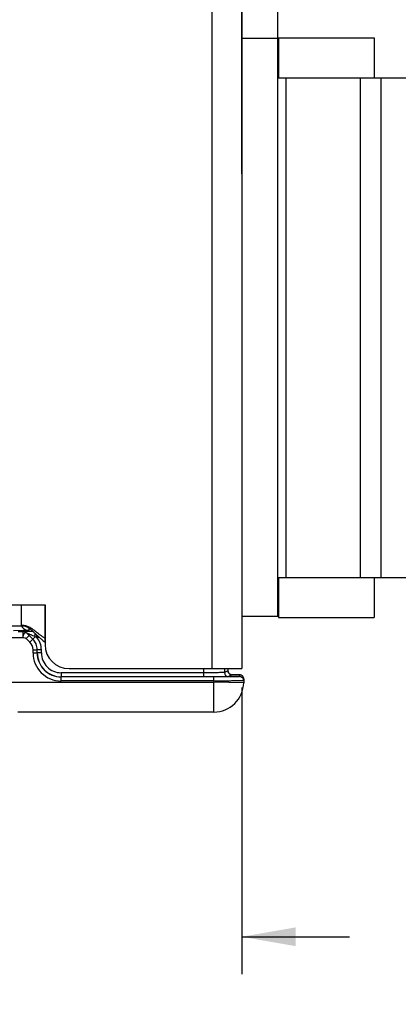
# Model space of a CAD drawing. Header units: inches. Extents: x 0 to 22, y 0 to 17.
# Tile 4 of 33: x 6.5 to 7.8, y 4 to 7.3. Entities that reach past the tile are written whole.
import ezdxf

# ---------------------------------------------------------------- set-up
doc = ezdxf.new("R2010")
doc.units = ezdxf.units.IN
doc.header["$LTSCALE"] = 1.21
doc.header["$MEASUREMENT"] = 0
doc.layers.get('0').update_dxf_attribs({"linetype": 'CONTINUOUS'})
doc.layers.add('03___PRT_ALL_CURVES', color=7, linetype='CONTINUOUS')
doc.layers.add('DIMENSIONS', color=7, linetype='CONTINUOUS')
doc.styles.get("Standard").update_dxf_attribs({"font": 'txt', "width": 0.8})
doc.dimstyles.new('DIMSTYLE_1', dxfattribs={"dimtxt": 0.125, "dimasz": 0.18, "dimexe": 0.125, "dimexo": 0.0625, "dimgap": 0.0625, "dimtad": 0, "dimtih": 1, "dimtoh": 1, "dimdec": 3, "dimzin": 4, "dimdsep": 46, "dimtxsty": 'STANDARD', "dimblk": '_FILLED', "dimblk1": '_FILLED', "dimblk2": '_FILLED', "dimcen": 0.09, "dimadec": 0, "dimazin": 0, "dimtp": 0.001, "dimtm": 0.001, "dimtfac": 1, "dimtdec": 3, "dimtofl": 0, "dimtmove": 0, "dimatfit": 3, "dimldrblk": '_FILLED', "dimfxl": 1, "dimtolj": 1, "dimtzin": 4, "dimarcsym": 0})

# ---------------------------------------------------------------- blocks, each defined once
blk = doc.blocks.new('_FILLED')
at = {"color": 0, "linetype": 'BYBLOCK'}
blk.add_solid([(0, 0), (-1, 0.174), (-1, -0.174)], dxfattribs=at)
blk = doc.blocks.new('*D11')
at = {"layer": 'DIMENSIONS', "color": 2, "linetype": 'CONTINUOUS'}
for p, q in [((6.6592, 8.4148), (3.452, 8.4148)), ((3.577, 8.4148), (3.577, 7.3405)), ((3.577, 6.0163), (3.577, 7.0905)), ((4.2645, 6.0163), (3.452, 6.0163))]:
    blk.add_line(p, q, dxfattribs=at)
at = {"layer": 'DIMENSIONS', "color": 2, "linetype": 'CONTINUOUS', "xscale": 0.18, "yscale": 0.18, "zscale": 0.18}
for p, rotation in [((3.577, 8.4148), 90), ((3.577, 6.0163), 270)]:
    blk.add_blockref('_FILLED', p, dxfattribs=dict(at, rotation=rotation))
at = {"layer": 'DIMENSIONS', "color": 2, "linetype": 'CONTINUOUS', "insert": (3.577, 7.278), "char_height": 0.125, "width": 1.325, "attachment_point": 2, "line_spacing_factor": 0.9}
blk.add_mtext('2.398{\\Ftxt.shx;\\W1.000000;\\H0.125000; }[60.92]', dxfattribs=at)
blk = doc.blocks.new('*D12')
at = {"layer": 'DIMENSIONS', "color": 2, "linetype": 'CONTINUOUS'}
for p, q in [((7.243, 6.7428), (7.243, 10.0398)), ((7.364, 6.2923), (7.364, 10.0398)), ((7.243, 9.9148), (6.9003, 9.9148)), ((7.364, 9.9148), (7.724, 9.9148))]:
    blk.add_line(p, q, dxfattribs=at)
at = {"layer": 'DIMENSIONS', "color": 2, "linetype": 'CONTINUOUS', "xscale": 0.18, "yscale": 0.18, "zscale": 0.18}
blk.add_blockref('_FILLED', (7.243, 9.9148), dxfattribs=at)
at = {"layer": 'DIMENSIONS', "color": 2, "linetype": 'CONTINUOUS', "xscale": 0.18, "yscale": 0.18, "zscale": 0.18, "rotation": 180}
blk.add_blockref('_FILLED', (7.364, 9.9148), dxfattribs=at)
at = {"layer": 'DIMENSIONS', "color": 2, "linetype": 'CONTINUOUS', "insert": (6.8378, 9.9773), "char_height": 0.125, "width": 1.125, "attachment_point": 3, "line_spacing_factor": 0.9}
blk.add_mtext('.121{\\Ftxt.shx;\\W1.000000;\\H0.125000; }[3.07]', dxfattribs=at)
blk = doc.blocks.new('*D13')
at = {"layer": 'DIMENSIONS', "color": 2, "linetype": 'CONTINUOUS'}
for p, q in [((4.327, 6.0788), (4.327, 9.2898)), ((7.243, 6.7428), (7.243, 9.2898)), ((4.327, 9.1648), (5.06, 9.1648)), ((7.243, 9.1648), (6.51, 9.1648))]:
    blk.add_line(p, q, dxfattribs=at)
at = {"layer": 'DIMENSIONS', "color": 2, "linetype": 'CONTINUOUS', "xscale": 0.18, "yscale": 0.18, "zscale": 0.18, "rotation": 180}
blk.add_blockref('_FILLED', (4.327, 9.1648), dxfattribs=at)
at = {"layer": 'DIMENSIONS', "color": 2, "linetype": 'CONTINUOUS', "xscale": 0.18, "yscale": 0.18, "zscale": 0.18}
blk.add_blockref('_FILLED', (7.243, 9.1648), dxfattribs=at)
at = {"layer": 'DIMENSIONS', "color": 2, "linetype": 'CONTINUOUS', "insert": (5.785, 9.2273), "char_height": 0.125, "width": 1.325, "attachment_point": 2, "line_spacing_factor": 0.9}
blk.add_mtext('2.916{\\Ftxt.shx;\\W1.000000;\\H0.125000; }[74.07]', dxfattribs=at)
blk = doc.blocks.new('*D14')
at = {"layer": 'DIMENSIONS', "color": 2, "linetype": 'CONTINUOUS'}
for p, q in [((7.364, 7.2569), (7.364, 9.2898)), ((8.0825, 7.101), (8.0825, 9.2898)), ((7.364, 9.1648), (7.7232, 9.1648)), ((8.0825, 9.1648), (7.7232, 9.1648)), ((7.7232, 9.1648), (8.2927, 9.1648))]:
    blk.add_line(p, q, dxfattribs=at)
at = {"layer": 'DIMENSIONS', "color": 2, "linetype": 'CONTINUOUS', "xscale": 0.18, "yscale": 0.18, "zscale": 0.18, "rotation": 180}
blk.add_blockref('_FILLED', (7.364, 9.1648), dxfattribs=at)
at = {"layer": 'DIMENSIONS', "color": 2, "linetype": 'CONTINUOUS', "xscale": 0.18, "yscale": 0.18, "zscale": 0.18}
blk.add_blockref('_FILLED', (8.0825, 9.1648), dxfattribs=at)
at = {"layer": 'DIMENSIONS', "color": 2, "linetype": 'CONTINUOUS', "insert": (8.3552, 9.2273), "char_height": 0.125, "width": 1.225, "attachment_point": 1, "line_spacing_factor": 0.9}
blk.add_mtext('.719{\\Ftxt.shx;\\W1.000000;\\H0.125000; }[18.25]', dxfattribs=at)
blk = doc.blocks.new('*D15')
at = {"layer": 'DIMENSIONS', "color": 2, "linetype": 'CONTINUOUS'}
for p, q in [((6.1148, 5.0304), (6.1148, 4.0708)), ((7.243, 5.0283), (7.243, 4.0708)), ((6.1148, 4.1958), (5.7268, 4.1958)), ((7.243, 4.1958), (7.603, 4.1958))]:
    blk.add_line(p, q, dxfattribs=at)
at = {"layer": 'DIMENSIONS', "color": 2, "linetype": 'CONTINUOUS', "xscale": 0.18, "yscale": 0.18, "zscale": 0.18}
blk.add_blockref('_FILLED', (6.1148, 4.1958), dxfattribs=at)
at = {"layer": 'DIMENSIONS', "color": 2, "linetype": 'CONTINUOUS', "xscale": 0.18, "yscale": 0.18, "zscale": 0.18, "rotation": 180}
blk.add_blockref('_FILLED', (7.243, 4.1958), dxfattribs=at)
at = {"layer": 'DIMENSIONS', "color": 2, "linetype": 'CONTINUOUS', "insert": (5.6643, 4.2583), "char_height": 0.125, "width": 1.325, "attachment_point": 3, "line_spacing_factor": 0.9}
blk.add_mtext('1.128{\\Ftxt.shx;\\W1.000000;\\H0.125000; }[28.66]', dxfattribs=at)
blk = doc.blocks.new('*D16')
at = {"layer": 'DIMENSIONS', "color": 2, "linetype": 'CONTINUOUS'}
for p, q in [((4.327, 5.7394), (4.327, 3.3208)), ((8.0825, 5.3567), (8.0825, 3.3208)), ((4.327, 3.4458), (5.3797, 3.4458)), ((8.0825, 3.4458), (7.0297, 3.4458))]:
    blk.add_line(p, q, dxfattribs=at)
at = {"layer": 'DIMENSIONS', "color": 2, "linetype": 'CONTINUOUS', "xscale": 0.18, "yscale": 0.18, "zscale": 0.18, "rotation": 180}
blk.add_blockref('_FILLED', (4.327, 3.4458), dxfattribs=at)
at = {"layer": 'DIMENSIONS', "color": 2, "linetype": 'CONTINUOUS', "xscale": 0.18, "yscale": 0.18, "zscale": 0.18}
blk.add_blockref('_FILLED', (8.0825, 3.4458), dxfattribs=at)
at = {"layer": 'DIMENSIONS', "color": 2, "linetype": 'CONTINUOUS', "insert": (6.2047, 3.5083), "char_height": 0.125, "width": 1.525, "attachment_point": 2, "line_spacing_factor": 0.9}
blk.add_mtext('(3.756{\\Ftxt.shx;\\W1.000000;\\H0.125000; }[95.39])', dxfattribs=at)

msp = doc.modelspace()

# ---------------------------------------------------------------- linework, layer by layer
at = {"color": 3, "linetype": 'CONTINUOUS'}
for p, q in [((7.143, 8.2698), (7.143, 5.0908)), ((7.243, 8.2698), (7.243, 5.0908)), ((4.613, 5.3038), (6.587, 5.3038)), ((6.508, 5.2338), (6.508, 5.3038)), ((6.587, 5.3038), (6.587, 5.1708)), ((4.6127, 5.2338), (6.508, 5.2338)), ((6.667, 5.0908), (7.243, 5.0908))]:
    msp.add_line(p, q, dxfattribs=at)
at = {"color": 7, "linetype": 'CONTINUOUS'}
for p, q in [((7.364, 7.1944), (7.243, 7.1944)), ((7.364, 5.2653), (7.364, 7.1944)), ((7.3659, 7.1964), (7.6848, 7.1964)), ((7.3659, 7.1964), (7.3659, 7.0635)), ((7.6848, 7.1964), (7.6848, 7.0635)), ((7.3659, 7.1609), (7.364, 7.1609)), ((7.3659, 7.0901), (7.364, 7.0901)), ((7.364, 7.0635), (8.0411, 7.0635)), ((7.3915, 5.3942), (7.3915, 7.0635)), ((7.6395, 5.3942), (7.6395, 7.0635)), ((7.7084, 5.3942), (7.7084, 7.0635)), ((8.0411, 5.3942), (7.364, 5.3942)), ((7.3659, 5.3942), (7.3659, 5.2613)), ((7.6848, 5.3942), (7.6848, 5.2613)), ((7.3659, 5.3676), (7.364, 5.3676)), ((7.3659, 5.2968), (7.364, 5.2968)), ((7.364, 5.2653), (7.243, 5.2653)), ((7.3659, 5.2613), (7.6848, 5.2613)), ((6.4766, 5.1945), (6.5126, 5.1945)), ((6.5162, 5.2178), (6.4814, 5.2175)), ((6.4966, 5.2145), (6.5126, 5.2145)), ((6.5163, 5.2142), (6.5126, 5.2145)), ((6.5126, 5.2145), (6.5126, 5.1945)), ((6.5126, 5.2145), (6.5126, 5.2145)), ((6.534, 5.2012), (6.5243, 5.1914)), ((6.5267, 5.2087), (6.5265, 5.2088)), ((6.5461, 5.1893), (6.5267, 5.2087)), ((6.5267, 5.2087), (6.5267, 5.2087)), ((6.5267, 5.2087), (6.534, 5.2012)), ((6.5314, 5.2184), (6.5363, 5.2233)), ((6.5459, 5.1893), (6.534, 5.2012)), ((6.5542, 5.1975), (6.5461, 5.1893)), ((6.5594, 5.1951), (6.5594, 5.2028)), ((6.568, 5.1951), (6.5594, 5.1951)), ((6.5362, 5.1795), (6.5243, 5.1914)), ((6.5362, 5.1795), (6.5459, 5.1893)), ((6.5461, 5.1893), (6.5459, 5.1893)), ((6.5468, 5.1539), (6.5606, 5.1539)), ((6.5468, 5.1433), (6.5468, 5.1539)), ((6.5468, 5.1433), (6.5606, 5.1433)), ((6.5607, 5.154), (6.5606, 5.1539)), ((6.5606, 5.1433), (6.5606, 5.1539)), ((6.5606, 5.1433), (6.5607, 5.1434)), ((6.5745, 5.154), (6.5607, 5.154)), ((6.5607, 5.1434), (6.5607, 5.154)), ((6.5745, 5.1434), (6.5607, 5.1434)), ((6.5745, 5.1434), (6.5745, 5.154)), ((7.1498, 5.0633), (6.6406, 5.0633)), ((6.6406, 5.0496), (6.6406, 5.0633)), ((7.1156, 5.0772), (6.6407, 5.0772)), ((6.6407, 5.0772), (6.6407, 5.0634)), ((7.1156, 5.0908), (7.1156, 5.0634)), ((7.1615, 5.0635), (7.1498, 5.0635)), ((7.1579, 5.0634), (7.1498, 5.0633)), ((7.1498, 5.0496), (7.1498, 5.0633)), ((7.1855, 5.0908), (7.1855, 5.0779)), ((7.1972, 5.0838), (7.1855, 5.0779)), ((7.1972, 5.0908), (7.1972, 5.0838)), ((7.1973, 5.0838), (7.1972, 5.0838)), ((7.211, 5.07), (7.1993, 5.0641)), ((7.2201, 5.0706), (7.2066, 5.0708)), ((7.2068, 5.0708), (7.2094, 5.0708)), ((7.2092, 5.0701), (7.211, 5.07)), ((7.2094, 5.0708), (7.2108, 5.0707)), ((7.2268, 5.0706), (7.2201, 5.0706)), ((7.2302, 5.0705), (7.2268, 5.0706)), ((7.2328, 5.0704), (7.2302, 5.0705)), ((7.2361, 5.0702), (7.236, 5.0641)), ((6.4766, 5.0458), (7.1497, 5.0458)), ((7.1498, 5.0496), (6.6406, 5.0496)), ((7.1498, 5.0496), (7.1497, 5.0458)), ((7.2497, 5.044), (7.1497, 5.0458)), ((7.1497, 4.9458), (7.1497, 5.0458)), ((7.2499, 5.0562), (7.2497, 5.044)), ((7.1497, 4.9458), (6.4959, 4.9458))]:
    msp.add_line(p, q, dxfattribs=at)
for points in [[(7.2075, 5.0705), (7.2055, 5.0712), (7.2032, 5.0724), (7.201, 5.0743), (7.1992, 5.0767), (7.1979, 5.0795), (7.1973, 5.0828), (7.1973, 5.0838)], [(7.2093, 5.0701), (7.2094, 5.0701), (7.2093, 5.0701), (7.2088, 5.0702), (7.2075, 5.0705)], [(7.242, 5.0689), (7.2393, 5.0698), (7.2378, 5.0701), (7.2369, 5.0702), (7.2362, 5.0703), (7.2355, 5.0703), (7.2348, 5.0704), (7.2338, 5.0704), (7.2328, 5.0704)], [(7.2499, 5.0562), (7.2495, 5.0598), (7.2477, 5.0639), (7.245, 5.067), (7.242, 5.0689)]]:
    msp.add_lwpolyline(points, dxfattribs=at)
for centre, radius, start, end in [((6.5314, 5.2434), 0.0251, 203.1697, 215.9905), ((6.5314, 5.2434), 0.025, 216.0025, 269.9802), ((6.5126, 5.1944), 0.0201, 76.0183, 89.9551), ((6.5049, 5.9174), 0.6997, 270.924, 271.4767), ((5.9307, 3.7898), 1.5395, 65.8972, 66.1104), ((6.5107, 5.154), 0.0638, 0.0001, 40.1891), ((6.5106, 5.1539), 0.0362, 0.0025, 44.9975), ((6.5106, 5.1539), 0.05, 0.0019, 44.9981), ((6.5107, 5.154), 0.05, 359.9976, 45.0024), ((6.6406, 5.1433), 0.0938, 180.0018, 270.0052), ((6.6406, 5.1433), 0.08, 180.0009, 270.0085), ((6.6407, 5.1434), 0.08, 180.0029, 270.0017), ((6.6407, 5.1434), 0.0662, 180.0023, 270.0048), ((7.1993, 5.0779), 0.0138, 180.007, 269.986), ((7.2109, 5.0837), 0.0136, 200.7172, 204.9499), ((7.2111, 5.0838), 0.0139, 205.0226, 224.1509), ((7.211, 5.0837), 0.0137, 224.215, 226.8166), ((7.2109, 5.0836), 0.0136, 246.8537, 248.7874), ((7.236, 5.0503), 0.0138, 359.0011, 90.001), ((7.2362, 5.0566), 0.0136, 66.6558, 68.4277), ((7.2362, 5.0565), 0.0137, 40.7729, 46.5783), ((7.236, 5.0564), 0.0139, 26.0729, 40.7488), ((7.2362, 5.0565), 0.0137, 18.5434, 26.0324), ((7.1497, 5.0458), 0.1, 270, 359)]:
    msp.add_arc(centre, radius, start, end, dxfattribs=at)
at = {"color": 3, "linetype": 'CONTINUOUS'}
for centre, radius, start, end in [((6.349, 4.9956), 0.2952, 47.2843, 47.5127), ((6.2393, 4.8774), 0.4564, 46.6128, 47.2287), ((6.2194, 4.7879), 0.5432, 51.8919, 52.1309), ((5.7894, 4.2405), 1.2393, 51.7154, 51.8689), ((6.6705, 5.302), 0.1481, 232.6765, 235.6292), ((6.667, 5.1708), 0.08, 180, 270)]:
    msp.add_arc(centre, radius, start, end, dxfattribs=at)
for points, knots in [([(6.5528, 5.2167), (6.551, 5.2181), (6.5475, 5.2208), (6.5422, 5.2245), (6.5369, 5.2279), (6.5315, 5.2307), (6.5259, 5.233), (6.5202, 5.2344), (6.5141, 5.2351), (6.51, 5.2349), (6.508, 5.2346)], [0, 0, 0, 0, 0.13582, 0.266818, 0.393143, 0.51538, 0.634743, 0.753246, 0.873774, 1, 1, 1, 1]), ([(6.5484, 5.2133), (6.5468, 5.2147), (6.5437, 5.2175), (6.539, 5.2214), (6.5342, 5.2249), (6.5294, 5.2279), (6.5243, 5.2304), (6.5191, 5.2323), (6.5136, 5.2335), (6.5099, 5.2338), (6.508, 5.2338)], [0, 0, 0, 0, 0.13681, 0.26877, 0.396043, 0.519152, 0.639123, 0.757597, 0.8769, 1, 1, 1, 1]), ([(6.5808, 5.1842), (6.5782, 5.1862), (6.5732, 5.1903), (6.5661, 5.1966), (6.5594, 5.2029), (6.555, 5.2071), (6.5529, 5.2091)], [0, 0, 0, 0, 0.26237, 0.516713, 0.762799, 1, 1, 1, 1]), ([(6.587, 5.1923), (6.5842, 5.1938), (6.5788, 5.1971), (6.5712, 5.2024), (6.5641, 5.2078), (6.5595, 5.2115), (6.5572, 5.2132)], [0, 0, 0, 0, 0.262572, 0.516613, 0.762504, 1, 1, 1, 1])]:
    msp.add_open_spline(points, degree=3, knots=knots, dxfattribs=at)
at = {"color": 7, "linetype": 'CONTINUOUS'}
for points, knots in [([(6.5158, 5.2065), (6.5147, 5.2048), (6.5132, 5.2009), (6.5125, 5.1967), (6.5126, 5.1945)], [0, 0, 0, 0, 0.471809, 1, 1, 1, 1]), ([(6.5461, 5.2151), (6.5441, 5.2151), (6.5402, 5.2151), (6.5344, 5.215), (6.529, 5.215), (6.524, 5.2149), (6.5202, 5.2149), (6.5175, 5.2148), (6.5159, 5.2148), (6.5145, 5.2147), (6.5136, 5.2147), (6.5131, 5.2146), (6.5128, 5.2146), (6.5127, 5.2146), (6.5126, 5.2146), (6.5126, 5.2145)], [0, 0, 0, 0, 0.179256, 0.352347, 0.516369, 0.667243, 0.799216, 0.855799, 0.904612, 0.944499, 0.974308, 0.98509, 0.992999, 0.997969, 1, 1, 1, 1]), ([(6.5126, 5.1945), (6.5136, 5.1945), (6.5176, 5.1944), (6.5222, 5.1936), (6.5243, 5.1914)], [0, 0, 0, 0, 0.260669, 1, 1, 1, 1]), ([(6.523, 5.2106), (6.5224, 5.2107), (6.521, 5.2107), (6.5183, 5.2096), (6.5167, 5.2078), (6.5158, 5.2065)], [0, 0, 0, 0, 0.227085, 0.457718, 1, 1, 1, 1]), ([(6.5314, 5.2184), (6.5313, 5.2183), (6.5311, 5.2183), (6.5307, 5.2182), (6.53, 5.2182), (6.5286, 5.2181), (6.5262, 5.218), (6.5241, 5.2179), (6.523, 5.2179)], [0, 0, 0, 0, 0.02366, 0.076732, 0.15946, 0.271514, 0.58131, 1, 1, 1, 1]), ([(6.5267, 5.2087), (6.5265, 5.2089), (6.5254, 5.2097), (6.5241, 5.2104), (6.523, 5.2106)], [0, 0, 0, 0, 0.224674, 1, 1, 1, 1]), ([(6.5542, 5.1975), (6.5516, 5.1986), (6.5476, 5.2002), (6.5424, 5.2024), (6.5385, 5.204), (6.5354, 5.2053), (6.533, 5.2063), (6.5312, 5.207), (6.5297, 5.2076), (6.5284, 5.2081), (6.5276, 5.2084), (6.5271, 5.2086), (6.5269, 5.2086), (6.5267, 5.2087), (6.5267, 5.2087)], [0, 0, 0, 0, 0.289594, 0.432556, 0.573199, 0.709816, 0.775531, 0.838514, 0.897016, 0.94826, 0.969224, 0.985633, 0.996308, 1, 1, 1, 1]), ([(6.5542, 5.1975), (6.5542, 5.1985), (6.5541, 5.2022), (6.5539, 5.2059), (6.5536, 5.2085)], [0, 0, 0, 0, 0.272538, 1, 1, 1, 1]), ([(7.1855, 5.0779), (7.1854, 5.0778), (7.1849, 5.0779), (7.1838, 5.0777), (7.182, 5.0777), (7.1797, 5.0776), (7.1767, 5.0776), (7.1716, 5.0775), (7.164, 5.0774), (7.1536, 5.0773), (7.1417, 5.0772), (7.1289, 5.0772), (7.1201, 5.0772), (7.1156, 5.0772)], [0, 0, 0, 0, 0.006474, 0.022253, 0.047226, 0.081166, 0.123762, 0.174613, 0.299092, 0.449922, 0.621419, 0.807112, 1, 1, 1, 1]), ([(7.236, 5.0641), (7.236, 5.0641), (7.2358, 5.0641), (7.2356, 5.064), (7.2351, 5.064), (7.2345, 5.064), (7.2337, 5.0639), (7.2322, 5.0639), (7.23, 5.0638), (7.2268, 5.0638), (7.2229, 5.0637), (7.2184, 5.0636), (7.2113, 5.0636), (7.2012, 5.0635), (7.1879, 5.0634), (7.1733, 5.0634), (7.1631, 5.0634), (7.1579, 5.0634)], [0, 0, 0, 0, 0.001262, 0.004816, 0.010697, 0.018897, 0.029404, 0.042197, 0.074523, 0.115608, 0.165103, 0.222585, 0.28757, 0.437767, 0.610587, 0.800149, 1, 1, 1, 1]), ([(7.1993, 5.0641), (7.1992, 5.0641), (7.199, 5.0641), (7.1984, 5.064), (7.1976, 5.064), (7.1958, 5.0639), (7.1929, 5.0639), (7.1886, 5.0638), (7.1831, 5.0637), (7.1767, 5.0636), (7.1694, 5.0636), (7.1642, 5.0636), (7.1615, 5.0635)], [0, 0, 0, 0, 0.006542, 0.021178, 0.0439, 0.074632, 0.159671, 0.275063, 0.419111, 0.589688, 0.784277, 1, 1, 1, 1]), ([(7.2108, 5.0707), (7.2127, 5.0707), (7.2163, 5.0707), (7.2213, 5.0706), (7.2256, 5.0706), (7.2293, 5.0705), (7.2318, 5.0704), (7.2334, 5.0704), (7.2344, 5.0704), (7.2351, 5.0703), (7.2357, 5.0703), (7.2359, 5.0702), (7.2361, 5.0702), (7.2361, 5.0702)], [0, 0, 0, 0, 0.224939, 0.42448, 0.59669, 0.739897, 0.852732, 0.897409, 0.934114, 0.962757, 0.983285, 0.995664, 1, 1, 1, 1]), ([(7.2498, 5.0501), (7.2498, 5.05), (7.2495, 5.0501), (7.2492, 5.05), (7.2486, 5.05), (7.2478, 5.0499), (7.2467, 5.0499), (7.2448, 5.0499), (7.2419, 5.0498), (7.2377, 5.0497), (7.2327, 5.0497), (7.2268, 5.0497), (7.2202, 5.0496), (7.213, 5.0496), (7.2022, 5.0496), (7.1875, 5.0495), (7.169, 5.0495), (7.1563, 5.0496), (7.1498, 5.0496)], [0, 0, 0, 0, 0.001264, 0.004896, 0.010917, 0.019316, 0.030076, 0.043172, 0.07624, 0.118203, 0.168663, 0.227131, 0.293042, 0.365764, 0.444592, 0.617471, 0.805016, 1, 1, 1, 1])]:
    msp.add_open_spline(points, degree=3, knots=knots, dxfattribs=at)
for points in [[(6.5265, 5.2088), (6.5238, 5.2115), (6.5201, 5.2134), (6.5163, 5.2142)], [(6.5267, 5.2087), (6.5242, 5.2112), (6.5209, 5.2131), (6.5174, 5.2139)], [(7.1972, 5.0838), (7.1972, 5.0821), (7.1976, 5.0804), (7.1981, 5.0789)], [(7.2016, 5.0737), (7.2028, 5.0726), (7.2041, 5.0717), (7.2056, 5.0711)], [(7.206, 5.0709), (7.2076, 5.0703), (7.2093, 5.07), (7.211, 5.07)], [(7.2412, 5.0692), (7.2396, 5.0699), (7.2378, 5.0702), (7.2361, 5.0702)], [(7.2456, 5.0664), (7.2444, 5.0675), (7.243, 5.0684), (7.2416, 5.0691)], [(7.2499, 5.0562), (7.2499, 5.0578), (7.2497, 5.0593), (7.2492, 5.0608)]]:
    msp.add_open_spline(points, degree=3, dxfattribs=at)
at = {"layer": '03___PRT_ALL_CURVES', "color": 40, "linetype": 'CONTINUOUS'}
for p, q in [((6.508, 5.2338), (6.508, 5.3038)), ((6.587, 5.1798), (6.587, 5.3038))]:
    msp.add_line(p, q, dxfattribs=at)

# ---------------------------------------------------------------- dimensions: what is measured, and where the dimension line sits
at = {"layer": 'DIMENSIONS', "color": 2, "linetype": 'CONTINUOUS'}
for base, p1, p2, angle, picture, middle in [((7.243, 9.9148), (7.364, 6.2298), (7.243, 6.6803), 180, '*D12', (6.2753, 9.9148)), ((4.327, 9.1648), (7.243, 6.6803), (4.327, 6.0163), 180, '*D13', (5.785, 9.1648)), ((3.5769585, 8.4147771), (4.3269585, 6.0162773), (6.7216709, 8.4147771), 90, '*D11', (3.5769585, 7.2155272)), ((6.1148, 4.1958), (7.243, 5.0908), (6.1148, 5.0929), 180, '*D15', (5.0018, 4.1958))]:
    dim = msp.add_linear_dim(base=base, p1=p1, p2=p2, angle=angle, dimstyle='DIMSTYLE_1', dxfattribs=at)
    dim.commit()
    dim.dimension.update_dxf_attribs({"geometry": picture, "text_midpoint": middle, "dimtype": 160})
dim = msp.add_linear_dim(base=(8.082462, 9.164777), p1=(7.363958, 7.194411), p2=(8.082462, 7.038506), dimstyle='DIMSTYLE_1', dxfattribs=at)
dim.commit()
dim.dimension.update_dxf_attribs({"geometry": '*D14', "text_midpoint": (8.967663, 9.164777), "dimtype": 160})
dim = msp.add_linear_dim(base=(8.082462, 3.445777), p1=(4.326958, 5.80193), p2=(8.082462, 5.419214), text='(<>)', dimstyle='DIMSTYLE_1', dxfattribs=at)
dim.commit()
dim.dimension.update_dxf_attribs({"geometry": '*D16', "text_midpoint": (6.20471, 3.445777), "dimtype": 160})

doc.saveas('drawing.dxf')
